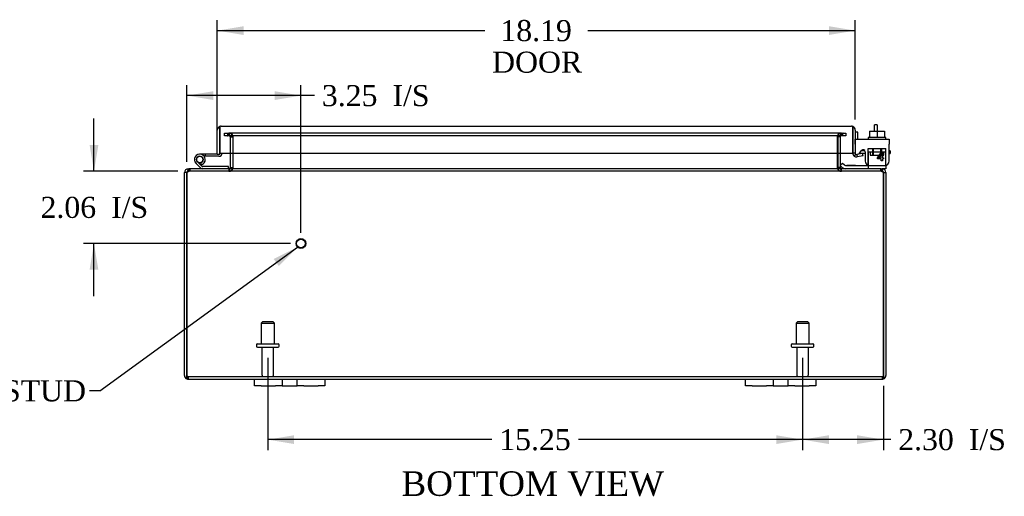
# Model space of a CAD drawing. Header units: inches. Extents: x 4 to 117, y 3 to 78.
# Tile 2 of 8: x 25 to 53, y 3 to 17. Entities that reach past the tile are written whole.
import ezdxf
from ezdxf.enums import TextEntityAlignment as Align

# ---------------------------------------------------------------- set-up
doc = ezdxf.new("R2010")
doc.units = ezdxf.units.IN
doc.header["$MEASUREMENT"] = 0
for name, color, linetype in [('COM40153-1', 7, 'CONTINUOUS'), ('COM40153-2', 7, 'CONTINUOUS'), ('COM42667', 7, 'CONTINUOUS'), ('COM42780', 7, 'CONTINUOUS'), ('COM48427', 7, 'CONTINUOUS'), ('COM71780-7', 7, 'CONTINUOUS'), ('DEFAULT', 7, 'CONTINUOUS'), ('FET07710', 7, 'CONTINUOUS'), ('HNG10620-16B', 7, 'CONTINUOUS'), ('HNG10620-16C', 7, 'CONTINUOUS'), ('HNG10620-16P', 7, 'CONTINUOUS'), ('SCC19011', 7, 'CONTINUOUS'), ('STD21878', 7, 'CONTINUOUS'), ('STD26094', 7, 'CONTINUOUS'), ('WAF25035', 7, 'CONTINUOUS')]:
    doc.layers.add(name, color=color, linetype=linetype)
doc.styles.add('SEACAD_TIMES_NEW_ROMAN', font='times.ttf')

# ---------------------------------------------------------------- blocks, each defined once
blk = doc.blocks.new('SEANNOT_GROUP1')
at = {"layer": 'DEFAULT', "linetype": 'Continuous'}
blk.add_hatch(color=136, dxfattribs=at).paths.add_polyline_path([(32.642, 10.004), (33.176, 10.546), (32.495, 10.206)])
at = {"layer": 'DEFAULT', "color": 136, "linetype": 'Continuous'}
blk.add_line((27.539, 6.448), (27.239, 6.448), dxfattribs=at)
blk.add_lwpolyline([(27.539, 6.448), (33.176, 10.546)], dxfattribs=at)
at = {"layer": 'DEFAULT', "color": 136, "linetype": 'Continuous', "style": 'SEACAD_TIMES_NEW_ROMAN'}
for s, p in [('GROUND STUD', (20.674, 6.748)), ('BODY', (20.674, 5.848))]:
    blk.add_text(s, height=0.6, dxfattribs=at).set_placement(p, align=Align.TOP_LEFT)
blk = doc.blocks.new('GDIMGGROUP7')
at = {"layer": 'DEFAULT', "linetype": 'Continuous'}
for points in [[(48.325, 4.932), (48.325, 5.182), (47.575, 5.057)], [(49.128, 4.932), (49.878, 5.057), (49.128, 5.182)]]:
    blk.add_hatch(color=136, dxfattribs=at).paths.add_polyline_path(points)
at = {"layer": 'DEFAULT', "color": 136, "linetype": 'Continuous'}
for p, q in [((47.575, 7.389), (47.575, 4.757)), ((49.878, 6.588), (49.878, 4.757)), ((50.09, 5.057), (47.575, 5.057))]:
    blk.add_line(p, q, dxfattribs=at)
at = {"layer": 'DEFAULT', "color": 136, "linetype": 'Continuous', "style": 'SEACAD_TIMES_NEW_ROMAN'}
for s, p in [('2.30', (50.3, 5.357)), ('I/S', (52.313, 5.357))]:
    blk.add_text(s, height=0.6, dxfattribs=at).set_placement(p, align=Align.TOP_LEFT)
blk = doc.blocks.new('GDIMGGROUP8')
at = {"layer": 'DEFAULT', "linetype": 'Continuous'}
for points in [[(33.075, 4.932), (33.075, 5.182), (32.325, 5.057)], [(46.825, 4.932), (47.575, 5.057), (46.825, 5.182)]]:
    blk.add_hatch(color=136, dxfattribs=at).paths.add_polyline_path(points)
at = {"layer": 'DEFAULT', "color": 136, "linetype": 'Continuous'}
for p, q in [((32.325, 7.389), (32.325, 4.757)), ((47.575, 7.389), (47.575, 4.757)), ((38.716, 5.057), (32.325, 5.057)), ((47.575, 5.057), (41.184, 5.057))]:
    blk.add_line(p, q, dxfattribs=at)
at = {"layer": 'DEFAULT', "color": 136, "linetype": 'Continuous', "style": 'SEACAD_TIMES_NEW_ROMAN'}
blk.add_text('15.25', height=0.6, dxfattribs=at).set_placement((38.926, 5.357), align=Align.TOP_LEFT)
blk = doc.blocks.new('GDIMGGROUP14')
at = {"layer": 'DEFAULT', "linetype": 'Continuous'}
for points in [[(27.246, 13.458), (27.371, 12.708), (27.496, 13.458)], [(27.246, 9.898), (27.496, 9.898), (27.371, 10.648)]]:
    blk.add_hatch(color=136, dxfattribs=at).paths.add_polyline_path(points)
at = {"layer": 'DEFAULT', "color": 136, "linetype": 'Continuous'}
for p, q in [((27.371, 12.708), (27.371, 14.208)), ((29.758, 12.708), (27.071, 12.708)), ((32.972, 10.648), (27.071, 10.648)), ((27.371, 9.148), (27.371, 10.648))]:
    blk.add_line(p, q, dxfattribs=at)
at = {"layer": 'DEFAULT', "color": 136, "linetype": 'Continuous', "style": 'SEACAD_TIMES_NEW_ROMAN'}
for s, p in [('2.06', (25.846, 11.978)), ('I/S', (27.859, 11.978))]:
    blk.add_text(s, height=0.6, dxfattribs=at).set_placement(p, align=Align.TOP_LEFT)
blk = doc.blocks.new('GDIMGGROUP15')
at = {"layer": 'DEFAULT', "linetype": 'Continuous'}
for points in [[(30.772, 14.989), (30.022, 14.864), (30.772, 14.739)], [(32.522, 14.989), (32.522, 14.739), (33.272, 14.864)]]:
    blk.add_hatch(color=136, dxfattribs=at).paths.add_polyline_path(points)
at = {"layer": 'DEFAULT', "color": 136, "linetype": 'Continuous'}
for p, q in [((30.022, 12.972), (30.022, 15.164)), ((33.272, 10.948), (33.272, 15.164)), ((33.658, 14.864), (30.022, 14.864))]:
    blk.add_line(p, q, dxfattribs=at)
at = {"layer": 'DEFAULT', "color": 136, "linetype": 'Continuous', "style": 'SEACAD_TIMES_NEW_ROMAN'}
for s, p in [('3.25', (33.868, 15.164)), ('I/S', (35.88, 15.164))]:
    blk.add_text(s, height=0.6, dxfattribs=at).set_placement(p, align=Align.TOP_LEFT)
blk = doc.blocks.new('GDIMGGROUP20')
at = {"layer": 'DEFAULT', "linetype": 'Continuous'}
for points in [[(31.637, 16.842), (30.887, 16.717), (31.637, 16.592)], [(48.325, 16.842), (48.325, 16.592), (49.075, 16.717)]]:
    blk.add_hatch(color=136, dxfattribs=at).paths.add_polyline_path(points)
at = {"layer": 'DEFAULT', "color": 136, "linetype": 'Continuous'}
for p, q in [((30.887, 13.839), (30.887, 17.017)), ((49.075, 14.182), (49.075, 17.017)), ((30.887, 16.717), (38.513, 16.717)), ((41.449, 16.717), (49.075, 16.717))]:
    blk.add_line(p, q, dxfattribs=at)
at = {"layer": 'DEFAULT', "color": 136, "linetype": 'Continuous', "style": 'SEACAD_TIMES_NEW_ROMAN'}
for s, p in [('18.19', (38.957, 17.017)), ('DOOR', (38.723, 16.117))]:
    blk.add_text(s, height=0.6, dxfattribs=at).set_placement(p, align=Align.TOP_LEFT)

msp = doc.modelspace()

# ---------------------------------------------------------------- linework, layer by layer
at = {"layer": 'COM40153-1', "color": 7}
for p, q in [((49.628, 13.852), (49.628, 14.03)), ((49.7, 14.03), (49.628, 14.03)), ((49.7, 14.03), (49.7, 13.852))]:
    msp.add_line(p, q, dxfattribs=at)
at = {"layer": 'COM40153-2', "color": 7}
for p, q in [((49.147, 13.818), (49.075, 13.818)), ((49.147, 13.626), (49.147, 13.818)), ((49.36, 13.218), (49.201, 13.218)), ((49.352, 13.29), (49.248, 13.29)), ((50.075, 13.29), (50.046, 13.29)), ((50.046, 13.218), (50.075, 13.218)), ((50.075, 13.29), (50.075, 13.218))]:
    msp.add_line(p, q, dxfattribs=at)
msp.add_arc((49.183, 13.326), 0.108, 180, 186.8545, dxfattribs=at)
at = {"layer": 'COM42667', "color": 7}
for p, q in [((49.076, 13.626), (50.046, 13.626)), ((49.076, 13.483), (49.076, 13.626)), ((49.076, 13.483), (49.076, 13.227)), ((50.046, 13.626), (50.046, 13.483)), ((50.046, 13), (50.046, 13.483)), ((49.19, 13.2), (49.249, 13.292)), ((49.36, 13.26), (49.36, 13)), ((49.709, 13.088), (49.824, 13.25)), ((49.818, 13.201), (49.739, 13.088)), ((49.818, 13.088), (49.818, 13.201)), ((49.824, 13.25), (49.849, 13.25)), ((49.849, 13.25), (49.849, 13.088)), ((49.709, 13.06), (49.709, 13.088)), ((49.818, 13.06), (49.709, 13.06)), ((49.739, 13.088), (49.818, 13.088)), ((49.818, 13), (49.818, 13.06)), ((49.849, 13), (49.818, 13)), ((49.849, 13.088), (49.883, 13.088)), ((49.883, 13.06), (49.849, 13.06)), ((49.849, 13.06), (49.849, 13)), ((49.883, 13.088), (49.883, 13.06))]:
    msp.add_line(p, q, dxfattribs=at)
for centre, radius, start, end in [((49.136, 13.227), 0.06, 180, 202.199), ((49.3, 13.26), 0.06, 0, 147.1545), ((49.485, 13), 0.125, 180, 270), ((49.921, 13), 0.125, 270, 0)]:
    msp.add_arc(centre, radius, start, end, dxfattribs=at)
at = {"layer": 'COM42780', "color": 7}
for p, q in [((49.447, 13.352), (49.947, 13.352)), ((49.447, 13.266), (49.447, 13.352)), ((49.447, 13.212), (49.447, 13.266)), ((49.447, 13.266), (49.447, 12.796)), ((49.447, 13.257), (49.947, 13.257)), ((49.502, 13.257), (49.502, 13.162)), ((49.572, 13.352), (49.572, 13.162)), ((49.59, 13.352), (49.59, 13.162)), ((49.803, 13.162), (49.803, 13.352)), ((49.822, 13.352), (49.822, 13.162)), ((49.892, 13.162), (49.892, 13.257)), ((49.947, 13.212), (49.947, 13.352)), ((49.947, 12.922), (49.947, 13.212)), ((48.647, 12.872), (48.714, 12.94)), ((48.714, 12.94), (48.765, 12.889)), ((49.502, 13.162), (49.892, 13.162)), ((49.947, 12.878), (49.947, 12.922)), ((48.647, 12.872), (48.697, 12.822)), ((48.799, 12.875), (49.697, 12.875)), ((48.832, 12.874), (48.832, 12.875)), ((48.892, 12.874), (48.832, 12.874)), ((48.892, 12.874), (48.892, 12.875)), ((48.92, 12.874), (48.892, 12.874)), ((48.92, 12.874), (48.92, 12.875)), ((49.082, 12.874), (48.92, 12.874)), ((49.033, 12.874), (49.033, 12.875)), ((49.082, 12.874), (49.082, 12.875)), ((49.697, 12.875), (49.947, 12.875)), ((49.947, 12.78), (49.842, 12.78)), ((49.947, 12.875), (49.947, 12.878)), ((49.947, 12.875), (49.947, 12.78))]:
    msp.add_line(p, q, dxfattribs=at)
for radius in [0.143, 0.048]:
    msp.add_arc((48.799, 12.923), radius, 225, 270, dxfattribs=at)
msp.add_ellipse((49.197, 13.88), major_axis=(0, -14.322), ratio=0.017455, start_param=1.503851, end_param=1.524085, dxfattribs=at)
for points, knots in [([(49.444, 12.882), (49.444, 12.882), (49.444, 12.883), (49.444, 12.885), (49.445, 12.886), (49.445, 12.893), (49.446, 12.898), (49.446, 12.91), (49.446, 12.916), (49.446, 12.922)], [0.3597521, 0.3597521, 0.3597521, 0.3597521, 0.375, 0.375, 0.5, 0.5, 0.75, 0.75, 1, 1, 1, 1]), ([(49.438, 12.875), (49.44, 12.875), (49.441, 12.876), (49.443, 12.88), (49.443, 12.881), (49.444, 12.882)], [0, 0, 0, 0, 0.25, 0.25, 0.3597521, 0.3597521, 0.3597521, 0.3597521]), ([(49.447, 12.796), (49.447, 12.79), (49.446, 12.787), (49.443, 12.781), (49.441, 12.78), (49.438, 12.78)], [0, 0, 0, 0, 0.5, 0.5, 1, 1, 1, 1])]:
    msp.add_open_spline(points, degree=3, knots=knots, dxfattribs=at)
at = {"layer": 'COM48427', "color": 7}
for p, q in [((31.095, 13.793), (31.171, 13.793)), ((31.095, 13.721), (31.095, 13.793)), ((31.171, 13.793), (31.179, 13.793)), ((31.179, 13.793), (31.224, 13.793)), ((31.179, 13.793), (31.179, 13.721)), ((31.217, 13.721), (31.217, 13.793)), ((48.676, 13.793), (31.224, 13.793)), ((31.235, 13.721), (31.235, 13.793)), ((48.665, 13.721), (48.665, 13.793)), ((48.676, 13.793), (48.721, 13.793)), ((48.683, 13.793), (48.683, 13.721)), ((48.729, 13.793), (48.721, 13.793)), ((48.721, 13.721), (48.721, 13.793)), ((48.729, 13.793), (48.805, 13.793)), ((48.805, 13.793), (48.805, 13.721)), ((31.171, 13.721), (31.095, 13.721)), ((31.171, 13.721), (31.179, 13.721)), ((31.224, 13.721), (31.179, 13.721)), ((48.676, 13.721), (31.224, 13.721)), ((31.253, 13.685), (31.325, 13.685)), ((31.253, 13.685), (31.253, 13.223)), ((31.325, 13.685), (31.325, 13.223)), ((31.338, 13.223), (31.338, 13.685)), ((48.562, 13.685), (48.562, 13.223)), ((48.647, 13.685), (48.575, 13.685)), ((48.575, 13.685), (48.575, 13.223)), ((48.647, 13.685), (48.647, 13.223)), ((48.721, 13.721), (48.676, 13.721)), ((48.729, 13.721), (48.721, 13.721)), ((48.805, 13.721), (48.729, 13.721)), ((31.253, 13.223), (31.253, 12.816)), ((31.325, 13.223), (31.325, 12.816)), ((31.338, 12.816), (31.338, 13.223)), ((48.562, 13.223), (48.562, 12.816)), ((48.575, 13.223), (48.575, 12.816)), ((48.647, 13.223), (48.647, 12.816)), ((29.95, 6.888), (29.95, 12.672)), ((30.022, 12.672), (29.95, 12.672)), ((30.022, 6.888), (30.022, 12.672)), ((30.022, 12.672), (30.022, 6.888)), ((30.058, 12.756), (30.058, 12.78)), ((30.058, 12.78), (30.082, 12.78)), ((30.058, 12.708), (30.058, 12.756)), ((30.058, 12.708), (30.082, 12.708)), ((30.082, 12.78), (30.082, 12.708)), ((30.082, 12.78), (30.084, 12.78)), ((30.082, 12.708), (30.084, 12.708)), ((30.084, 12.708), (30.084, 12.78)), ((49.816, 12.78), (30.084, 12.78)), ((49.816, 12.708), (30.084, 12.708)), ((30.1, 12.78), (30.1, 12.708)), ((31.217, 12.78), (31.217, 12.708)), ((31.235, 12.78), (31.235, 12.708)), ((31.253, 12.816), (31.325, 12.816)), ((48.647, 12.816), (48.575, 12.816)), ((48.665, 12.78), (48.665, 12.708)), ((48.683, 12.708), (48.683, 12.78)), ((49.8, 12.78), (49.8, 12.708)), ((49.816, 12.708), (49.816, 12.78)), ((49.816, 12.78), (49.818, 12.78)), ((49.816, 12.708), (49.818, 12.708)), ((49.818, 12.78), (49.818, 12.708)), ((49.818, 12.78), (49.842, 12.78)), ((49.818, 12.708), (49.842, 12.708)), ((49.842, 12.756), (49.842, 12.78)), ((49.842, 12.708), (49.842, 12.756)), ((49.878, 12.672), (49.95, 12.672)), ((49.878, 12.672), (49.878, 6.888)), ((49.878, 6.888), (49.878, 12.672)), ((49.95, 12.672), (49.95, 6.888)), ((30.022, 6.786), (30.022, 6.888)), ((30.022, 6.888), (30.022, 6.786)), ((30.058, 6.852), (49.842, 6.852)), ((30.058, 6.852), (30.058, 6.78)), ((30.058, 6.78), (31.95, 6.78)), ((33.95, 6.78), (45.95, 6.78)), ((47.95, 6.78), (49.842, 6.78)), ((49.842, 6.852), (49.842, 6.78)), ((49.878, 6.786), (49.878, 6.888)), ((49.878, 6.888), (49.878, 6.786))]:
    msp.add_line(p, q, dxfattribs=at)
for centre, radius, start, end in [((31.217, 13.685), 0.108, 0, 90), ((31.233, 13.687), 0.106, 358.8074, 88.6926), ((48.667, 13.687), 0.106, 91.3077, 181.1923), ((48.683, 13.685), 0.108, 90, 180), ((31.217, 13.685), 0.036, 0, 90), ((48.683, 13.685), 0.036, 90, 180), ((30.058, 12.672), 0.108, 90, 180), ((30.058, 12.672), 0.036, 141.2767, 180), ((30.058, 12.672), 0.036, 90, 141.2767), ((31.217, 12.816), 0.036, 270, 360), ((31.217, 12.816), 0.108, 270, 349.6016), ((31.233, 12.814), 0.106, 271.3077, 1.1923), ((31.217, 12.816), 0.108, 349.6016, 360), ((48.667, 12.814), 0.106, 178.8074, 268.6926), ((48.683, 12.816), 0.108, 180, 190.3994), ((48.683, 12.816), 0.108, 190.3994, 270), ((48.683, 12.816), 0.036, 180, 270), ((49.842, 12.672), 0.108, 0, 90), ((49.842, 12.672), 0.036, 38.7233, 90), ((49.842, 12.672), 0.036, 0, 38.7233), ((30.058, 6.888), 0.108, 180, 250.5288), ((30.058, 6.888), 0.036, 180, 270), ((30.058, 6.888), 0.108, 250.5288, 270), ((49.842, 6.888), 0.036, 270, 360), ((49.842, 6.888), 0.108, 270, 289.4712), ((49.842, 6.888), 0.108, 289.4712, 0)]:
    msp.add_arc(centre, radius, start, end, dxfattribs=at)
for centre, major_axis, start_param, end_param in [((30.058, 6.888), (0, 0.036), 1.570796, 3.141593), ((30.058, 6.888), (0, 0.108), 2.801756, 3.141593), ((49.842, 6.888), (0, 0.036), 3.141593, 4.712389), ((49.842, 6.888), (0, 0.108), 3.141593, 3.48143)]:
    msp.add_ellipse(centre, major_axis=major_axis, ratio=0.997813, start_param=start_param, end_param=end_param, dxfattribs=at)
for points, knots in [([(31.338, 13.685), (31.338, 13.687), (31.338, 13.689), (31.336, 13.692), (31.335, 13.694), (31.331, 13.699), (31.327, 13.701), (31.319, 13.706), (31.315, 13.708), (31.306, 13.711), (31.301, 13.713), (31.286, 13.717), (31.276, 13.718), (31.256, 13.721), (31.245, 13.721), (31.235, 13.721)], [0, 0, 0, 0, 0.0625, 0.0625, 0.125, 0.125, 0.25, 0.25, 0.375, 0.375, 0.5, 0.5, 0.75, 0.75, 1, 1, 1, 1]), ([(48.665, 13.721), (48.655, 13.721), (48.644, 13.721), (48.624, 13.718), (48.614, 13.717), (48.599, 13.713), (48.594, 13.711), (48.585, 13.708), (48.581, 13.706), (48.573, 13.701), (48.569, 13.699), (48.565, 13.694), (48.564, 13.692), (48.562, 13.689), (48.562, 13.687), (48.562, 13.685)], [0, 0, 0, 0, 0.25, 0.25, 0.5, 0.5, 0.625, 0.625, 0.75, 0.75, 0.875, 0.875, 0.9375, 0.9375, 1, 1, 1, 1]), ([(30.022, 12.672), (30.027, 12.686), (30.032, 12.7), (30.043, 12.727), (30.048, 12.738), (30.058, 12.758), (30.063, 12.766), (30.074, 12.777), (30.079, 12.78), (30.084, 12.78)], [0, 0, 0, 0, 0.25, 0.25, 0.5, 0.5, 0.75, 0.75, 1, 1, 1, 1]), ([(30.022, 12.672), (30.032, 12.682), (30.043, 12.691), (30.063, 12.704), (30.074, 12.708), (30.084, 12.708)], [0, 0, 0, 0, 0.5, 0.5, 1, 1, 1, 1]), ([(31.235, 12.78), (31.245, 12.78), (31.256, 12.781), (31.276, 12.783), (31.286, 12.785), (31.301, 12.788), (31.306, 12.79), (31.315, 12.793), (31.319, 12.795), (31.327, 12.8), (31.331, 12.803), (31.335, 12.807), (31.336, 12.809), (31.338, 12.812), (31.338, 12.814), (31.338, 12.816)], [0, 0, 0, 0, 0.25, 0.25, 0.5, 0.5, 0.625, 0.625, 0.75, 0.75, 0.875, 0.875, 0.9375, 0.9375, 1, 1, 1, 1]), ([(48.562, 12.816), (48.562, 12.814), (48.562, 12.812), (48.564, 12.809), (48.565, 12.807), (48.569, 12.803), (48.573, 12.8), (48.581, 12.795), (48.585, 12.793), (48.594, 12.79), (48.599, 12.788), (48.614, 12.785), (48.624, 12.783), (48.644, 12.781), (48.655, 12.78), (48.665, 12.78)], [0, 0, 0, 0, 0.0625, 0.0625, 0.125, 0.125, 0.25, 0.25, 0.375, 0.375, 0.5, 0.5, 0.75, 0.75, 1, 1, 1, 1]), ([(49.816, 12.78), (49.821, 12.78), (49.827, 12.777), (49.837, 12.766), (49.842, 12.758), (49.852, 12.738), (49.857, 12.727), (49.868, 12.7), (49.873, 12.686), (49.878, 12.672)], [0, 0, 0, 0, 0.25, 0.25, 0.5, 0.5, 0.75, 0.75, 1, 1, 1, 1]), ([(49.816, 12.708), (49.827, 12.708), (49.837, 12.704), (49.857, 12.691), (49.868, 12.682), (49.878, 12.672)], [0, 0, 0, 0, 0.5, 0.5, 1, 1, 1, 1])]:
    msp.add_open_spline(points, degree=3, knots=knots, dxfattribs=at)
at = {"layer": 'COM71780-7', "color": 7}
for p, q in [((30.887, 13.195), (30.887, 13.882)), ((30.959, 13.984), (30.959, 13.882)), ((30.959, 13.882), (30.959, 13.984)), ((30.959, 13.195), (30.959, 13.882)), ((30.959, 13.882), (30.959, 13.223)), ((30.995, 13.99), (48.967, 13.99)), ((49.003, 13.882), (49.003, 13.984)), ((49.003, 13.984), (49.003, 13.882)), ((49.003, 13.223), (49.003, 13.882)), ((49.003, 13.882), (49.003, 13.223)), ((49.075, 13.882), (49.075, 13.223)), ((30.887, 13.195), (30.959, 13.195)), ((30.959, 13.223), (49.003, 13.223)), ((49.075, 13.223), (49.003, 13.223)), ((49.088, 13.196), (49.042, 13.14)), ((49.287, 13.218), (49.117, 13.188)), ((49.3, 13.147), (49.287, 13.218)), ((49.117, 13.188), (49.13, 13.117)), ((49.3, 13.147), (49.13, 13.117))]:
    msp.add_line(p, q, dxfattribs=at)
for centre, radius, start, end in [((30.995, 13.882), 0.108, 109.4712, 180), ((30.995, 13.882), 0.108, 90, 109.4712), ((48.967, 13.882), 0.108, 70.5288, 90), ((48.967, 13.882), 0.108, 0, 70.5288), ((49.111, 13.223), 0.108, 180, 230), ((49.111, 13.223), 0.036, 180, 230), ((49.111, 13.223), 0.036, 230, 280), ((49.111, 13.223), 0.108, 230.0001, 279.9999)]:
    msp.add_arc(centre, radius, start, end, dxfattribs=at)
for centre, start_param, end_param in [((30.995, 13.882), 3.141593, 3.48143), ((48.967, 13.882), 2.801756, 3.141593)]:
    msp.add_ellipse(centre, major_axis=(0, -0.108), ratio=0.997813, start_param=start_param, end_param=end_param, dxfattribs=at)
at = {"layer": 'FET07710', "color": 7}
for p, q in [((31.95, 6.593), (31.95, 6.78)), ((31.95, 6.78), (32.138, 6.78)), ((32.138, 6.78), (32.544, 6.78)), ((32.544, 6.78), (32.732, 6.78)), ((32.732, 6.78), (32.95, 6.78)), ((32.732, 6.78), (32.732, 6.593)), ((32.95, 6.78), (32.95, 6.78)), ((32.95, 6.78), (33.168, 6.78)), ((33.168, 6.593), (33.168, 6.78)), ((33.168, 6.78), (33.356, 6.78)), ((33.356, 6.78), (33.763, 6.78)), ((33.763, 6.78), (33.95, 6.78)), ((33.95, 6.78), (33.95, 6.593)), ((45.95, 6.593), (45.95, 6.78)), ((45.95, 6.78), (46.138, 6.78)), ((46.138, 6.78), (46.544, 6.78)), ((46.544, 6.78), (46.732, 6.78)), ((46.732, 6.78), (46.95, 6.78)), ((46.732, 6.78), (46.732, 6.593)), ((46.95, 6.78), (46.95, 6.78)), ((46.95, 6.78), (47.168, 6.78)), ((47.168, 6.593), (47.168, 6.78)), ((47.168, 6.78), (47.356, 6.78)), ((47.356, 6.78), (47.763, 6.78)), ((47.763, 6.78), (47.95, 6.78)), ((47.95, 6.78), (47.95, 6.593)), ((32.138, 6.593), (31.95, 6.593)), ((32.138, 6.593), (32.544, 6.593)), ((32.732, 6.593), (32.544, 6.593)), ((32.732, 6.593), (32.95, 6.593)), ((32.95, 6.593), (33.168, 6.593)), ((32.95, 6.593), (32.95, 6.593)), ((33.356, 6.593), (33.168, 6.593)), ((33.356, 6.593), (33.763, 6.593)), ((33.95, 6.593), (33.763, 6.593)), ((46.138, 6.593), (45.95, 6.593)), ((46.138, 6.593), (46.544, 6.593)), ((46.732, 6.593), (46.544, 6.593)), ((46.732, 6.593), (46.95, 6.593)), ((46.95, 6.593), (47.168, 6.593)), ((46.95, 6.593), (46.95, 6.593)), ((47.356, 6.593), (47.168, 6.593)), ((47.356, 6.593), (47.763, 6.593)), ((47.95, 6.593), (47.763, 6.593))]:
    msp.add_line(p, q, dxfattribs=at)
at = {"layer": 'HNG10620-16B', "color": 7}
for p, q in [((30.407, 12.806), (30.28, 12.933)), ((30.449, 12.849), (30.323, 12.975)), ((30.434, 12.894), (30.417, 12.952)), ((31.205, 12.84), (30.47, 12.84)), ((31.205, 12.78), (31.205, 12.84))]:
    msp.add_line(p, q, dxfattribs=at)
for centre, radius, start, end in [((30.389, 13.041), 0.154, 287.1819, 225), ((30.389, 13.041), 0.0938, 287.1819, 225), ((30.47, 12.869), 0.089, 225, 270), ((30.47, 12.869), 0.029, 225, 270)]:
    msp.add_arc(centre, radius, start, end, dxfattribs=at)
at = {"layer": 'HNG10620-16C', "color": 7}
for p, q in [((30.959, 13.675), (30.959, 13.675)), ((30.543, 13.195), (30.389, 13.195)), ((30.887, 13.195), (30.543, 13.195)), ((30.543, 13.195), (30.543, 13.135)), ((30.543, 13.135), (30.511, 13.135)), ((30.93, 13.135), (30.543, 13.135))]:
    msp.add_line(p, q, dxfattribs=at)
for centre, radius, start, end in [((30.93, 13.224), 0.089, 270, 0), ((30.389, 13.041), 0.154, 277.4281, 287.1819)]:
    msp.add_arc(centre, radius, start, end, dxfattribs=at)
at = {"layer": 'HNG10620-16P', "color": 7}
msp.add_circle((30.389, 13.041), 0.0938, dxfattribs=at)
at = {"layer": 'SCC19011', "color": 7}
for p, q in [((49.482, 13.852), (49.482, 13.671)), ((49.482, 13.852), (49.697, 13.852)), ((49.697, 13.852), (49.697, 13.671)), ((49.697, 13.852), (49.912, 13.852)), ((49.912, 13.852), (49.912, 13.671))]:
    msp.add_line(p, q, dxfattribs=at)
at = {"layer": 'STD21878', "color": 7}
for radius in [0.141, 0.125]:
    msp.add_circle((33.272, 10.648), radius, dxfattribs=at)
at = {"layer": 'STD26094', "color": 7}
for p, q in [((32.175, 8.414), (32.138, 8.377)), ((32.138, 8.377), (32.513, 8.377)), ((32.138, 8.377), (32.138, 7.789)), ((32.475, 8.414), (32.175, 8.414)), ((32.513, 8.377), (32.475, 8.414)), ((32.513, 7.789), (32.513, 8.377)), ((47.425, 8.414), (47.388, 8.377)), ((47.388, 8.377), (47.763, 8.377)), ((47.388, 8.377), (47.388, 7.789)), ((47.725, 8.414), (47.425, 8.414)), ((47.763, 8.377), (47.725, 8.414)), ((47.763, 7.789), (47.763, 8.377)), ((32, 7.759), (32, 7.719)), ((32.03, 7.789), (32.62, 7.789)), ((32.03, 7.689), (32.62, 7.689)), ((32.16, 7.689), (32.16, 6.912)), ((32.49, 6.912), (32.49, 7.689)), ((32.65, 7.719), (32.65, 7.759)), ((47.25, 7.759), (47.25, 7.719)), ((47.28, 7.789), (47.87, 7.789)), ((47.28, 7.689), (47.87, 7.689)), ((47.41, 7.689), (47.41, 6.912)), ((47.74, 6.912), (47.74, 7.689)), ((47.9, 7.719), (47.9, 7.759))]:
    msp.add_line(p, q, dxfattribs=at)
for centre, radius, start, end in [((32.03, 7.759), 0.03, 90, 180), ((32.03, 7.719), 0.03, 180, 270), ((32.62, 7.759), 0.03, 0, 90), ((32.62, 7.719), 0.03, 270, 0), ((47.28, 7.759), 0.03, 90, 180), ((47.28, 7.719), 0.03, 180, 270), ((47.87, 7.759), 0.03, 0, 90), ((47.87, 7.719), 0.03, 270, 0), ((32.22, 6.912), 0.06, 180, 270), ((32.43, 6.912), 0.06, 270, 0), ((47.47, 6.912), 0.06, 180, 270), ((47.68, 6.912), 0.06, 270, 0)]:
    msp.add_arc(centre, radius, start, end, dxfattribs=at)
at = {"layer": 'WAF25035', "color": 7}
for p, q in [((49.947, 13.671), (49.447, 13.671)), ((49.447, 13.671), (49.447, 13.626)), ((49.947, 13.626), (49.947, 13.671))]:
    msp.add_line(p, q, dxfattribs=at)

# ---------------------------------------------------------------- block references
at = {"layer": 'DEFAULT', "color": 7}
for name in ['GDIMGGROUP20', 'GDIMGGROUP15', 'GDIMGGROUP14', 'SEANNOT_GROUP1', 'GDIMGGROUP8', 'GDIMGGROUP7']:
    msp.add_blockref(name, (0, 0), dxfattribs=at)

# ---------------------------------------------------------------- texts
at = {"layer": 'DEFAULT', "color": 7, "style": 'SEACAD_TIMES_NEW_ROMAN'}
msp.add_text('BOTTOM VIEW', height=0.7, dxfattribs=at).set_placement((36.137, 4.154), align=Align.TOP_LEFT)

doc.saveas('drawing.dxf')
